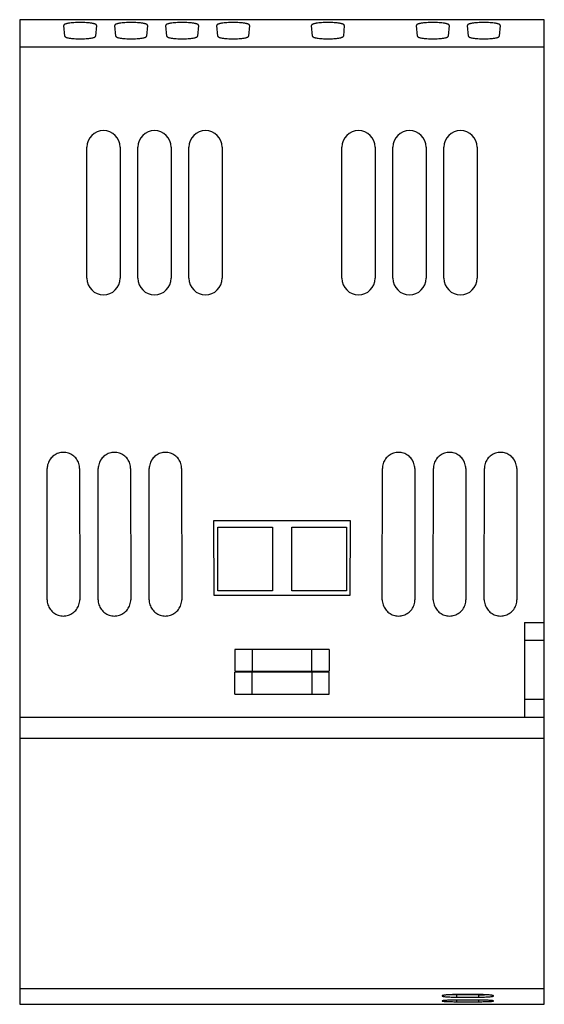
# Model space of a CAD drawing. Header units: millimetres. Extents: x 10 to 46, y 5.8 to 73.4.
import ezdxf

# ---------------------------------------------------------------- set-up
doc = ezdxf.new("R2010")
doc.units = ezdxf.units.MM
doc.header["$LTSCALE"] = 5.13891
doc.layers.get('0').update_dxf_attribs({"linetype": 'CONTINUOUS'})

msp = doc.modelspace()

# ---------------------------------------------------------------- linework, layer by layer
at = {"color": 7, "linetype": 'Continuous'}
for p, q in [((9.968, 73.384), (9.968, 5.798)), ((45.968, 73.384), (9.968, 73.384)), ((12.991, 72.995), (12.991, 72.992)), ((15.244, 72.992), (15.244, 72.995)), ((16.491, 72.995), (16.491, 72.992)), ((18.744, 72.992), (18.744, 72.995)), ((19.991, 72.995), (19.991, 72.992)), ((22.244, 72.992), (22.244, 72.995)), ((23.491, 72.995), (23.491, 72.992)), ((25.744, 72.992), (25.744, 72.995)), ((29.991, 72.995), (29.991, 72.992)), ((32.244, 72.992), (32.244, 72.995)), ((37.191, 72.995), (37.191, 72.992)), ((39.444, 72.992), (39.444, 72.995)), ((40.691, 72.995), (40.691, 72.992)), ((42.944, 72.992), (42.944, 72.995)), ((45.968, 5.798), (45.968, 73.384)), ((13.056, 72.251), (12.991, 72.992)), ((15.244, 72.992), (15.18, 72.251)), ((16.556, 72.251), (16.491, 72.992)), ((18.744, 72.992), (18.68, 72.251)), ((20.056, 72.251), (19.991, 72.992)), ((22.244, 72.992), (22.18, 72.251)), ((23.556, 72.251), (23.491, 72.992)), ((25.744, 72.992), (25.68, 72.251)), ((30.056, 72.251), (29.991, 72.992)), ((32.244, 72.992), (32.18, 72.251)), ((37.256, 72.251), (37.191, 72.992)), ((39.444, 72.992), (39.38, 72.251)), ((40.756, 72.251), (40.691, 72.992)), ((42.944, 72.992), (42.88, 72.251)), ((45.968, 71.494), (9.968, 71.494)), ((14.581, 55.634), (14.581, 64.634)), ((16.854, 64.634), (16.854, 55.634)), ((18.081, 55.634), (18.081, 64.634)), ((20.354, 64.634), (20.354, 55.634)), ((21.581, 55.634), (21.581, 64.634)), ((23.854, 64.634), (23.854, 55.634)), ((32.081, 55.634), (32.081, 64.634)), ((34.354, 64.634), (34.354, 55.634)), ((35.581, 55.634), (35.581, 64.634)), ((37.854, 64.634), (37.854, 55.634)), ((39.081, 55.634), (39.081, 64.634)), ((41.354, 64.634), (41.354, 55.634)), ((11.848, 33.571), (11.855, 42.571)), ((14.08, 42.571), (14.087, 33.571)), ((15.348, 33.571), (15.355, 42.571)), ((17.58, 42.571), (17.587, 33.571)), ((18.848, 33.571), (18.855, 42.571)), ((21.08, 42.571), (21.087, 33.571)), ((34.848, 33.571), (34.855, 42.571)), ((37.08, 42.571), (37.087, 33.571)), ((38.348, 33.571), (38.355, 42.571)), ((40.58, 42.571), (40.587, 33.571)), ((41.848, 33.571), (41.855, 42.571)), ((44.08, 42.571), (44.087, 33.571)), ((23.302, 33.868), (23.299, 39.002)), ((23.299, 39.002), (32.636, 39.002)), ((23.567, 34.184), (23.567, 38.541)), ((23.567, 38.541), (27.317, 38.541)), ((27.317, 38.541), (27.317, 34.184)), ((28.647, 38.541), (32.397, 38.541)), ((28.647, 34.184), (28.647, 38.541)), ((32.397, 38.541), (32.397, 34.184)), ((32.636, 39.002), (32.634, 33.868)), ((32.634, 33.868), (23.302, 33.868)), ((27.317, 34.184), (23.567, 34.184)), ((32.397, 34.184), (28.647, 34.184)), ((44.618, 32.011), (45.968, 32.011)), ((44.618, 32.011), (44.618, 25.512)), ((44.618, 30.796), (45.968, 30.796)), ((31.215, 30.164), (24.72, 30.164)), ((24.72, 30.164), (24.72, 28.664)), ((25.932, 28.664), (25.932, 30.164)), ((30.003, 30.164), (30.003, 28.664)), ((31.215, 30.164), (31.215, 28.664)), ((24.72, 28.664), (31.215, 28.664)), ((31.215, 28.594), (24.721, 28.594)), ((24.721, 27.094), (24.721, 28.594)), ((25.913, 27.094), (25.913, 28.594)), ((30.023, 28.594), (30.023, 27.094)), ((31.215, 27.094), (31.215, 28.594)), ((24.721, 27.094), (31.215, 27.094)), ((45.968, 26.723), (44.618, 26.723)), ((9.968, 25.511), (45.968, 25.511)), ((45.968, 24.044), (9.968, 24.044)), ((9.968, 6.875), (45.968, 6.875)), ((41.483, 6.464), (39.953, 6.464)), ((41.483, 6.443), (39.953, 6.443)), ((39.953, 6.443), (39.953, 6.293)), ((39.953, 6.293), (41.483, 6.293)), ((41.483, 6.085), (39.953, 6.085)), ((39.953, 6.085), (39.953, 5.978)), ((41.483, 6.293), (41.483, 6.443)), ((41.483, 5.978), (41.483, 6.085)), ((9.968, 5.798), (45.968, 5.798)), ((39.953, 5.978), (41.483, 5.978))]:
    msp.add_line(p, q, dxfattribs=at)
for centre, radius, start, end in [((15.718, 64.634), 1.137, 0, 180), ((19.218, 64.634), 1.137, 0, 180), ((22.718, 64.634), 1.137, 0, 180), ((33.218, 64.634), 1.137, 0, 180), ((36.718, 64.634), 1.137, 0, 180), ((40.218, 64.634), 1.137, 360, 180), ((15.718, 55.634), 1.137, 180, 360), ((19.218, 55.634), 1.137, 180, 360), ((22.718, 55.634), 1.137, 180, 360), ((33.218, 55.634), 1.137, 180, 360), ((36.718, 55.634), 1.137, 180, 360), ((40.218, 55.634), 1.137, 180, 360), ((41.494, 17.913), 11.47, 269.94296, 271.85258)]:
    msp.add_arc(centre, radius, start, end, dxfattribs=at)
for points, knots in [([(15.244, 72.995), (15.244, 73.002), (15.24, 73.017), (15.222, 73.036), (15.194, 73.055), (15.157, 73.073), (15.11, 73.09), (15.054, 73.106), (14.989, 73.122), (14.886, 73.142), (14.739, 73.162), (14.546, 73.18), (14.336, 73.191), (14.118, 73.195), (13.899, 73.191), (13.689, 73.18), (13.496, 73.162), (13.35, 73.142), (13.247, 73.122), (13.181, 73.106), (13.125, 73.09), (13.078, 73.073), (13.041, 73.055), (13.014, 73.036), (12.996, 73.017), (12.991, 73.002), (12.991, 72.995)], [0, 0, 0, 0, 0.008544, 0.019203, 0.033068, 0.050578, 0.071851, 0.096864, 0.125533, 0.157657, 0.231132, 0.31476, 0.405522, 0.499974, 0.594418, 0.685186, 0.768839, 0.842294, 0.874408, 0.90308, 0.928115, 0.949415, 0.966941, 0.980806, 0.991458, 1, 1, 1, 1]), ([(18.744, 72.995), (18.744, 73.002), (18.74, 73.017), (18.722, 73.036), (18.694, 73.055), (18.657, 73.073), (18.61, 73.09), (18.554, 73.106), (18.489, 73.122), (18.386, 73.142), (18.239, 73.162), (18.046, 73.18), (17.836, 73.191), (17.618, 73.195), (17.399, 73.191), (17.189, 73.18), (16.996, 73.162), (16.85, 73.142), (16.747, 73.122), (16.681, 73.106), (16.625, 73.09), (16.578, 73.073), (16.541, 73.055), (16.514, 73.036), (16.496, 73.017), (16.491, 73.002), (16.491, 72.995)], [0, 0, 0, 0, 0.008544, 0.019203, 0.033068, 0.050578, 0.071851, 0.096864, 0.125533, 0.157657, 0.231132, 0.31476, 0.405522, 0.499974, 0.594418, 0.685186, 0.768839, 0.842294, 0.874408, 0.90308, 0.928115, 0.949415, 0.966941, 0.980806, 0.991458, 1, 1, 1, 1]), ([(22.244, 72.995), (22.244, 73.002), (22.24, 73.017), (22.222, 73.036), (22.194, 73.055), (22.157, 73.073), (22.11, 73.09), (22.054, 73.106), (21.989, 73.122), (21.886, 73.142), (21.739, 73.162), (21.546, 73.18), (21.336, 73.191), (21.118, 73.195), (20.899, 73.191), (20.689, 73.18), (20.496, 73.162), (20.35, 73.142), (20.247, 73.122), (20.181, 73.106), (20.125, 73.09), (20.078, 73.073), (20.041, 73.055), (20.014, 73.036), (19.996, 73.017), (19.991, 73.002), (19.991, 72.995)], [0, 0, 0, 0, 0.008544, 0.019203, 0.033068, 0.050578, 0.071851, 0.096864, 0.125533, 0.157657, 0.231132, 0.31476, 0.405522, 0.499974, 0.594418, 0.685186, 0.768839, 0.842294, 0.874408, 0.90308, 0.928115, 0.949415, 0.966941, 0.980806, 0.991458, 1, 1, 1, 1]), ([(25.744, 72.995), (25.744, 73.002), (25.74, 73.017), (25.722, 73.036), (25.694, 73.055), (25.657, 73.073), (25.61, 73.09), (25.554, 73.106), (25.489, 73.122), (25.386, 73.142), (25.239, 73.162), (25.046, 73.18), (24.836, 73.191), (24.618, 73.195), (24.399, 73.191), (24.189, 73.18), (23.996, 73.162), (23.85, 73.142), (23.747, 73.122), (23.681, 73.106), (23.625, 73.09), (23.578, 73.073), (23.541, 73.055), (23.514, 73.036), (23.496, 73.017), (23.491, 73.002), (23.491, 72.995)], [0, 0, 0, 0, 0.008544, 0.019203, 0.033068, 0.050578, 0.071851, 0.096864, 0.125533, 0.157657, 0.231132, 0.31476, 0.405522, 0.499974, 0.594418, 0.685186, 0.768839, 0.842294, 0.874408, 0.90308, 0.928115, 0.949415, 0.966941, 0.980806, 0.991458, 1, 1, 1, 1]), ([(32.244, 72.995), (32.244, 73.002), (32.24, 73.017), (32.222, 73.036), (32.194, 73.055), (32.157, 73.073), (32.11, 73.09), (32.054, 73.106), (31.989, 73.122), (31.886, 73.142), (31.739, 73.162), (31.546, 73.18), (31.336, 73.191), (31.118, 73.195), (30.899, 73.191), (30.689, 73.18), (30.496, 73.162), (30.35, 73.142), (30.247, 73.122), (30.181, 73.106), (30.125, 73.09), (30.078, 73.073), (30.041, 73.055), (30.014, 73.036), (29.996, 73.017), (29.991, 73.002), (29.991, 72.995)], [0, 0, 0, 0, 0.008544, 0.019203, 0.033068, 0.050578, 0.071851, 0.096864, 0.125533, 0.157657, 0.231132, 0.31476, 0.405522, 0.499974, 0.594418, 0.685186, 0.768839, 0.842294, 0.874408, 0.90308, 0.928115, 0.949415, 0.966941, 0.980806, 0.991458, 1, 1, 1, 1]), ([(39.444, 72.995), (39.444, 73.002), (39.44, 73.017), (39.422, 73.036), (39.394, 73.055), (39.357, 73.073), (39.31, 73.09), (39.254, 73.106), (39.189, 73.122), (39.086, 73.142), (38.939, 73.162), (38.746, 73.18), (38.536, 73.191), (38.318, 73.195), (38.099, 73.191), (37.889, 73.18), (37.696, 73.162), (37.55, 73.142), (37.447, 73.122), (37.381, 73.106), (37.325, 73.09), (37.278, 73.073), (37.241, 73.055), (37.214, 73.036), (37.196, 73.017), (37.191, 73.002), (37.191, 72.995)], [0, 0, 0, 0, 0.008544, 0.019203, 0.033068, 0.050578, 0.071851, 0.096864, 0.125533, 0.157657, 0.231132, 0.31476, 0.405522, 0.499974, 0.594418, 0.685186, 0.768839, 0.842294, 0.874408, 0.90308, 0.928115, 0.949415, 0.966941, 0.980806, 0.991458, 1, 1, 1, 1]), ([(42.944, 72.995), (42.944, 73.002), (42.94, 73.017), (42.922, 73.036), (42.894, 73.055), (42.857, 73.073), (42.81, 73.09), (42.754, 73.106), (42.689, 73.122), (42.586, 73.142), (42.439, 73.162), (42.246, 73.18), (42.036, 73.191), (41.818, 73.195), (41.599, 73.191), (41.389, 73.18), (41.196, 73.162), (41.05, 73.142), (40.947, 73.122), (40.881, 73.106), (40.825, 73.09), (40.778, 73.073), (40.741, 73.055), (40.714, 73.036), (40.696, 73.017), (40.691, 73.002), (40.691, 72.995)], [0, 0, 0, 0, 0.008544, 0.019203, 0.033068, 0.050578, 0.071851, 0.096864, 0.125533, 0.157657, 0.231132, 0.31476, 0.405522, 0.499974, 0.594418, 0.685186, 0.768839, 0.842294, 0.874408, 0.90308, 0.928115, 0.949415, 0.966941, 0.980806, 0.991458, 1, 1, 1, 1]), ([(13.056, 72.251), (13.058, 72.237), (13.075, 72.216), (13.107, 72.196), (13.143, 72.179), (13.188, 72.163), (13.264, 72.142), (13.379, 72.118), (13.538, 72.096), (13.719, 72.08), (13.915, 72.069), (14.051, 72.067), (14.12, 72.067)], [0, 0, 0, 0, 0.03879, 0.067068, 0.102673, 0.145853, 0.196432, 0.318454, 0.465139, 0.631773, 0.812529, 1, 1, 1, 1]), ([(14.12, 72.067), (14.189, 72.067), (14.324, 72.07), (14.519, 72.08), (14.7, 72.096), (14.858, 72.119), (14.972, 72.142), (15.048, 72.164), (15.093, 72.179), (15.129, 72.196), (15.16, 72.216), (15.177, 72.237), (15.18, 72.251)], [0, 0, 0, 0, 0.187673, 0.368505, 0.535116, 0.681737, 0.803705, 0.85426, 0.897385, 0.932879, 0.961051, 1, 1, 1, 1]), ([(16.556, 72.251), (16.558, 72.237), (16.575, 72.216), (16.607, 72.196), (16.643, 72.179), (16.688, 72.163), (16.764, 72.142), (16.879, 72.118), (17.038, 72.096), (17.219, 72.08), (17.415, 72.069), (17.551, 72.067), (17.62, 72.067)], [0, 0, 0, 0, 0.03879, 0.067068, 0.102673, 0.145853, 0.196432, 0.318454, 0.465139, 0.631773, 0.812529, 1, 1, 1, 1]), ([(17.62, 72.067), (17.689, 72.067), (17.824, 72.07), (18.019, 72.08), (18.2, 72.096), (18.358, 72.119), (18.472, 72.142), (18.548, 72.164), (18.593, 72.179), (18.629, 72.196), (18.66, 72.216), (18.677, 72.237), (18.68, 72.251)], [0, 0, 0, 0, 0.187673, 0.368505, 0.535116, 0.681737, 0.803705, 0.85426, 0.897385, 0.932879, 0.961051, 1, 1, 1, 1]), ([(20.056, 72.251), (20.058, 72.237), (20.076, 72.216), (20.107, 72.196), (20.143, 72.179), (20.188, 72.163), (20.264, 72.142), (20.379, 72.118), (20.538, 72.096), (20.719, 72.08), (20.915, 72.069), (21.051, 72.067), (21.12, 72.067)], [0, 0, 0, 0, 0.038884, 0.067069, 0.102602, 0.145769, 0.196368, 0.318423, 0.46511, 0.631744, 0.812512, 1, 1, 1, 1]), ([(21.12, 72.067), (21.189, 72.067), (21.324, 72.07), (21.519, 72.08), (21.7, 72.096), (21.858, 72.119), (21.972, 72.142), (22.048, 72.164), (22.093, 72.18), (22.129, 72.196), (22.16, 72.216), (22.177, 72.237), (22.18, 72.251)], [0, 0, 0, 0, 0.187666, 0.368492, 0.535098, 0.681714, 0.803661, 0.854203, 0.897338, 0.932883, 0.961116, 1, 1, 1, 1]), ([(23.556, 72.251), (23.558, 72.237), (23.576, 72.216), (23.607, 72.196), (23.643, 72.179), (23.688, 72.163), (23.764, 72.142), (23.879, 72.118), (24.038, 72.096), (24.219, 72.08), (24.415, 72.069), (24.551, 72.067), (24.62, 72.067)], [0, 0, 0, 0, 0.038884, 0.067069, 0.102602, 0.145769, 0.196368, 0.318423, 0.46511, 0.631744, 0.812512, 1, 1, 1, 1]), ([(24.62, 72.067), (24.689, 72.067), (24.824, 72.07), (25.019, 72.08), (25.2, 72.096), (25.358, 72.119), (25.472, 72.142), (25.548, 72.164), (25.593, 72.18), (25.629, 72.196), (25.66, 72.216), (25.677, 72.237), (25.68, 72.251)], [0, 0, 0, 0, 0.187666, 0.368492, 0.535098, 0.681714, 0.803661, 0.854203, 0.897338, 0.932883, 0.961116, 1, 1, 1, 1]), ([(30.056, 72.251), (30.058, 72.237), (30.076, 72.216), (30.107, 72.196), (30.143, 72.179), (30.188, 72.163), (30.264, 72.142), (30.379, 72.118), (30.538, 72.096), (30.719, 72.08), (30.915, 72.069), (31.051, 72.067), (31.12, 72.067)], [0, 0, 0, 0, 0.038884, 0.067069, 0.102602, 0.145769, 0.196368, 0.318423, 0.46511, 0.631744, 0.812512, 1, 1, 1, 1]), ([(31.12, 72.067), (31.189, 72.067), (31.324, 72.07), (31.519, 72.08), (31.7, 72.096), (31.858, 72.119), (31.972, 72.142), (32.048, 72.164), (32.093, 72.18), (32.129, 72.196), (32.16, 72.216), (32.177, 72.237), (32.18, 72.251)], [0, 0, 0, 0, 0.187666, 0.368492, 0.535098, 0.681714, 0.803661, 0.854203, 0.897338, 0.932883, 0.961116, 1, 1, 1, 1]), ([(37.256, 72.251), (37.258, 72.237), (37.275, 72.216), (37.307, 72.196), (37.343, 72.179), (37.388, 72.163), (37.464, 72.142), (37.579, 72.118), (37.738, 72.096), (37.919, 72.08), (38.115, 72.069), (38.251, 72.067), (38.32, 72.067)], [0, 0, 0, 0, 0.03879, 0.067068, 0.102673, 0.145853, 0.196432, 0.318454, 0.465139, 0.631773, 0.812529, 1, 1, 1, 1]), ([(38.32, 72.067), (38.389, 72.067), (38.524, 72.07), (38.719, 72.08), (38.9, 72.096), (39.058, 72.119), (39.172, 72.142), (39.248, 72.164), (39.293, 72.179), (39.329, 72.196), (39.36, 72.216), (39.377, 72.237), (39.38, 72.251)], [0, 0, 0, 0, 0.187673, 0.368505, 0.535116, 0.681737, 0.803705, 0.85426, 0.897385, 0.932879, 0.961051, 1, 1, 1, 1]), ([(40.756, 72.251), (40.758, 72.237), (40.775, 72.216), (40.807, 72.196), (40.843, 72.179), (40.888, 72.163), (40.964, 72.142), (41.079, 72.118), (41.238, 72.096), (41.419, 72.08), (41.615, 72.069), (41.751, 72.067), (41.82, 72.067)], [0, 0, 0, 0, 0.03879, 0.067068, 0.102673, 0.145853, 0.196432, 0.318454, 0.465139, 0.631773, 0.812529, 1, 1, 1, 1]), ([(41.82, 72.067), (41.889, 72.067), (42.024, 72.07), (42.219, 72.08), (42.4, 72.096), (42.558, 72.119), (42.672, 72.142), (42.748, 72.164), (42.793, 72.179), (42.829, 72.196), (42.86, 72.216), (42.877, 72.237), (42.88, 72.251)], [0, 0, 0, 0, 0.187673, 0.368505, 0.535116, 0.681737, 0.803705, 0.85426, 0.897385, 0.932879, 0.961051, 1, 1, 1, 1]), ([(14.08, 42.571), (14.079, 42.689), (14.043, 42.925), (13.879, 43.241), (13.628, 43.489), (13.314, 43.647), (12.968, 43.702), (12.621, 43.647), (12.307, 43.489), (12.056, 43.241), (11.892, 42.925), (11.856, 42.689), (11.855, 42.571)], [0, 0, 0, 0, 0.101584, 0.201869, 0.301572, 0.400885, 0.500002, 0.59912, 0.698433, 0.798136, 0.898421, 1, 1, 1, 1]), ([(17.58, 42.571), (17.579, 42.689), (17.543, 42.925), (17.379, 43.241), (17.128, 43.489), (16.814, 43.647), (16.468, 43.702), (16.121, 43.647), (15.807, 43.489), (15.556, 43.241), (15.392, 42.925), (15.356, 42.689), (15.355, 42.571)], [0, 0, 0, 0, 0.101584, 0.201869, 0.301572, 0.400885, 0.500002, 0.59912, 0.698433, 0.798136, 0.898421, 1, 1, 1, 1]), ([(21.08, 42.571), (21.079, 42.689), (21.043, 42.925), (20.879, 43.241), (20.628, 43.489), (20.314, 43.647), (19.968, 43.702), (19.621, 43.647), (19.307, 43.489), (19.056, 43.241), (18.892, 42.925), (18.856, 42.689), (18.855, 42.571)], [0, 0, 0, 0, 0.101584, 0.201869, 0.301572, 0.400885, 0.500002, 0.59912, 0.698433, 0.798136, 0.898421, 1, 1, 1, 1]), ([(37.08, 42.571), (37.079, 42.689), (37.043, 42.925), (36.879, 43.241), (36.628, 43.489), (36.314, 43.647), (35.968, 43.702), (35.621, 43.647), (35.307, 43.489), (35.056, 43.241), (34.892, 42.925), (34.856, 42.689), (34.855, 42.571)], [0, 0, 0, 0, 0.101584, 0.201869, 0.301572, 0.400885, 0.500002, 0.59912, 0.698433, 0.798136, 0.898421, 1, 1, 1, 1]), ([(40.58, 42.571), (40.579, 42.689), (40.543, 42.925), (40.379, 43.241), (40.128, 43.489), (39.814, 43.647), (39.468, 43.702), (39.121, 43.647), (38.807, 43.489), (38.556, 43.241), (38.392, 42.925), (38.356, 42.689), (38.355, 42.571)], [0, 0, 0, 0, 0.101584, 0.201869, 0.301572, 0.400885, 0.500002, 0.59912, 0.698433, 0.798136, 0.898421, 1, 1, 1, 1]), ([(44.08, 42.571), (44.079, 42.689), (44.043, 42.925), (43.879, 43.241), (43.628, 43.489), (43.314, 43.647), (42.968, 43.702), (42.621, 43.647), (42.307, 43.489), (42.056, 43.241), (41.892, 42.925), (41.856, 42.689), (41.855, 42.571)], [0, 0, 0, 0, 0.101584, 0.201869, 0.301572, 0.400885, 0.500002, 0.59912, 0.698433, 0.798136, 0.898421, 1, 1, 1, 1]), ([(11.848, 33.571), (11.849, 33.453), (11.885, 33.217), (12.048, 32.901), (12.298, 32.651), (12.613, 32.489), (12.963, 32.433), (13.314, 32.487), (13.631, 32.646), (13.885, 32.896), (14.05, 33.215), (14.086, 33.453), (14.087, 33.571)], [0, 0, 0, 0, 0.100648, 0.200843, 0.299754, 0.39887, 0.49875, 0.598574, 0.697925, 0.797701, 0.898898, 1, 1, 1, 1]), ([(15.348, 33.571), (15.349, 33.453), (15.385, 33.217), (15.548, 32.901), (15.798, 32.651), (16.113, 32.489), (16.463, 32.433), (16.814, 32.487), (17.131, 32.646), (17.385, 32.896), (17.55, 33.215), (17.586, 33.453), (17.587, 33.571)], [0, 0, 0, 0, 0.100648, 0.200843, 0.299754, 0.39887, 0.49875, 0.598574, 0.697925, 0.797701, 0.898898, 1, 1, 1, 1]), ([(18.848, 33.571), (18.849, 33.453), (18.885, 33.217), (19.048, 32.901), (19.298, 32.651), (19.613, 32.489), (19.963, 32.433), (20.314, 32.487), (20.631, 32.646), (20.885, 32.896), (21.05, 33.215), (21.086, 33.453), (21.087, 33.571)], [0, 0, 0, 0, 0.100648, 0.200843, 0.299754, 0.39887, 0.49875, 0.598574, 0.697925, 0.797701, 0.898898, 1, 1, 1, 1]), ([(34.848, 33.571), (34.849, 33.453), (34.885, 33.217), (35.048, 32.901), (35.298, 32.651), (35.613, 32.489), (35.963, 32.433), (36.314, 32.487), (36.631, 32.646), (36.885, 32.896), (37.05, 33.215), (37.086, 33.453), (37.087, 33.571)], [0, 0, 0, 0, 0.100648, 0.200843, 0.299754, 0.39887, 0.49875, 0.598574, 0.697925, 0.797701, 0.898898, 1, 1, 1, 1]), ([(38.348, 33.571), (38.349, 33.453), (38.385, 33.217), (38.548, 32.901), (38.798, 32.651), (39.113, 32.489), (39.463, 32.433), (39.814, 32.487), (40.131, 32.646), (40.385, 32.896), (40.55, 33.215), (40.586, 33.453), (40.587, 33.571)], [0, 0, 0, 0, 0.100648, 0.200843, 0.299754, 0.39887, 0.49875, 0.598574, 0.697925, 0.797701, 0.898898, 1, 1, 1, 1]), ([(41.848, 33.571), (41.849, 33.453), (41.885, 33.217), (42.048, 32.901), (42.298, 32.651), (42.613, 32.489), (42.963, 32.433), (43.314, 32.487), (43.631, 32.646), (43.885, 32.896), (44.05, 33.215), (44.086, 33.453), (44.087, 33.571)], [0, 0, 0, 0, 0.100648, 0.200843, 0.299754, 0.39887, 0.49875, 0.598574, 0.697925, 0.797701, 0.898898, 1, 1, 1, 1]), ([(39.953, 6.464), (39.887, 6.464), (39.759, 6.463), (39.573, 6.458), (39.401, 6.449), (39.251, 6.439), (39.142, 6.427), (39.07, 6.417), (39.028, 6.409), (38.995, 6.401), (38.973, 6.394), (38.96, 6.388), (38.953, 6.383), (38.949, 6.378), (38.949, 6.375)], [0, 0, 0, 0, 0.193124, 0.379007, 0.549986, 0.700406, 0.823782, 0.873535, 0.9151, 0.948477, 0.973589, 0.983013, 0.990397, 1, 1, 1, 1]), ([(38.949, 6.375), (38.949, 6.372), (38.953, 6.367), (38.961, 6.362), (38.974, 6.356), (38.996, 6.35), (39.046, 6.338), (39.129, 6.327), (39.252, 6.315), (39.402, 6.305), (39.574, 6.298), (39.759, 6.294), (39.887, 6.293), (39.953, 6.293)], [0, 0, 0, 0, 0.009721, 0.017188, 0.026693, 0.051952, 0.085455, 0.176971, 0.300423, 0.450758, 0.621566, 0.807186, 1, 1, 1, 1]), ([(39.953, 6.085), (39.888, 6.085), (39.76, 6.084), (39.576, 6.081), (39.405, 6.075), (39.275, 6.069), (39.183, 6.064), (39.125, 6.059), (39.076, 6.055), (39.034, 6.05), (39.002, 6.045), (38.977, 6.039), (38.963, 6.035), (38.955, 6.031), (38.955, 6.028)], [0, 0, 0, 0, 0.194094, 0.380934, 0.552812, 0.704009, 0.769816, 0.827921, 0.87778, 0.9193, 0.95243, 0.977008, 0.992716, 1, 1, 1, 1]), ([(39.953, 6.443), (39.92, 6.443), (39.793, 6.444), (39.665, 6.446), (39.57, 6.449)], [0, 0, 0, 0, 0.255555, 1, 1, 1, 1]), ([(42.487, 6.375), (42.487, 6.378), (42.482, 6.384), (42.475, 6.388), (42.462, 6.394), (42.44, 6.401), (42.407, 6.409), (42.365, 6.417), (42.293, 6.427), (42.184, 6.439), (42.034, 6.449), (41.863, 6.458), (41.676, 6.463), (41.548, 6.464), (41.483, 6.464)], [0, 0, 0, 0, 0.009617, 0.017007, 0.026434, 0.051554, 0.084947, 0.126549, 0.176345, 0.299751, 0.450132, 0.621084, 0.806925, 1, 1, 1, 1]), ([(41.483, 6.293), (41.548, 6.293), (41.676, 6.294), (41.862, 6.298), (42.033, 6.305), (42.183, 6.315), (42.306, 6.327), (42.39, 6.338), (42.439, 6.35), (42.461, 6.356), (42.475, 6.362), (42.482, 6.367), (42.487, 6.372), (42.487, 6.375)], [0, 0, 0, 0, 0.192869, 0.378538, 0.549378, 0.699756, 0.823185, 0.914623, 0.948102, 0.973344, 0.982839, 0.990296, 1, 1, 1, 1]), ([(42.481, 6.028), (42.481, 6.031), (42.472, 6.035), (42.458, 6.039), (42.434, 6.045), (42.401, 6.05), (42.36, 6.055), (42.31, 6.059), (42.252, 6.064), (42.16, 6.069), (42.03, 6.075), (41.86, 6.081), (41.675, 6.084), (41.548, 6.085), (41.483, 6.085)], [0, 0, 0, 0, 0.007279, 0.022973, 0.047536, 0.080666, 0.122207, 0.172098, 0.230227, 0.29603, 0.447196, 0.619075, 0.805911, 1, 1, 1, 1]), ([(38.955, 6.028), (38.955, 6.026), (38.963, 6.021), (38.977, 6.017), (39.002, 6.012), (39.035, 6.008), (39.076, 6.003), (39.126, 5.999), (39.184, 5.995), (39.276, 5.99), (39.406, 5.985), (39.576, 5.981), (39.761, 5.978), (39.888, 5.978), (39.953, 5.978)], [0, 0, 0, 0, 0.007355, 0.023135, 0.047769, 0.080953, 0.122534, 0.172452, 0.230597, 0.296406, 0.447544, 0.619342, 0.806056, 1, 1, 1, 1]), ([(41.483, 5.978), (41.547, 5.978), (41.675, 5.978), (41.859, 5.981), (42.03, 5.985), (42.159, 5.99), (42.251, 5.995), (42.309, 5.999), (42.359, 6.003), (42.401, 6.008), (42.433, 6.012), (42.458, 6.017), (42.472, 6.021), (42.481, 6.026), (42.481, 6.028)], [0, 0, 0, 0, 0.193949, 0.380667, 0.552465, 0.703633, 0.769446, 0.827568, 0.877453, 0.919012, 0.952198, 0.976846, 0.99264, 1, 1, 1, 1])]:
    msp.add_open_spline(points, degree=3, knots=knots, dxfattribs=at)

doc.saveas('drawing.dxf')
